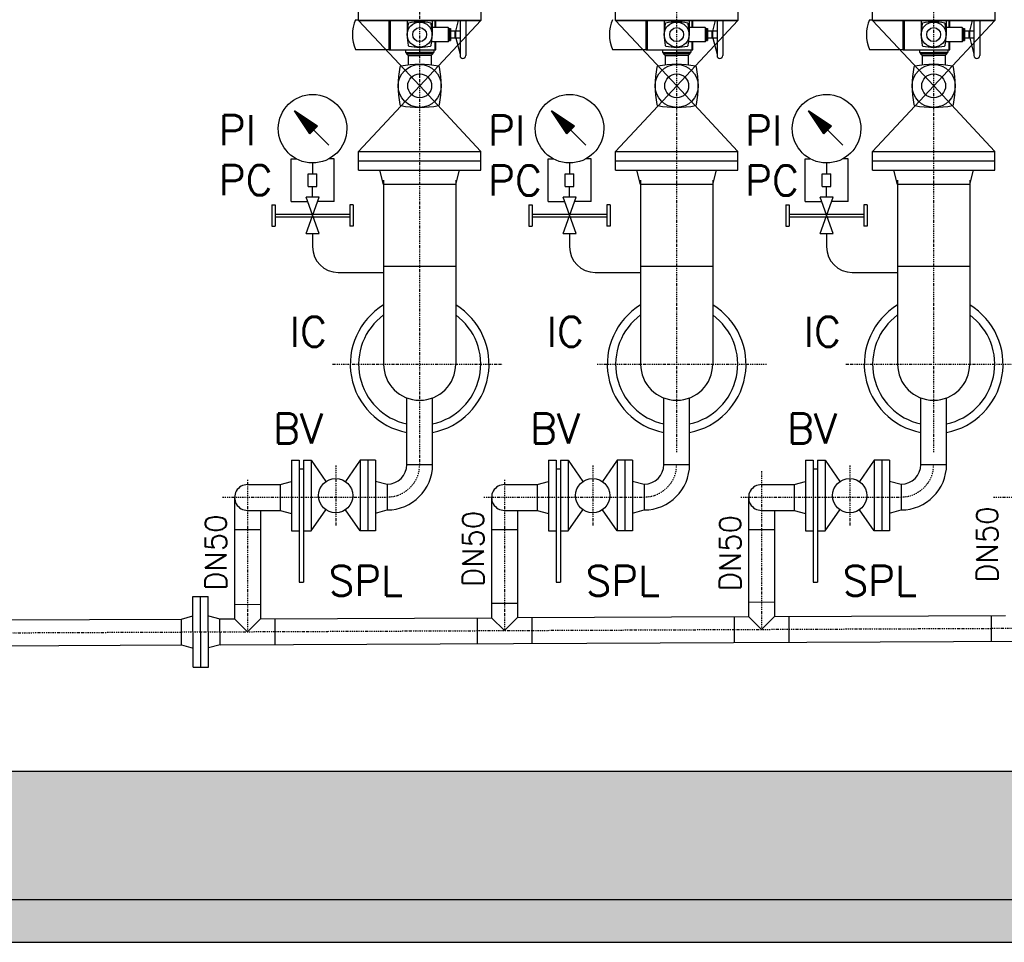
# Model space of a CAD drawing. Header units: millimetres. Extents: x -197187 to 241957296, y -45270 to 70505.
# Tile 11 of 116: x -48461 to -46162, y -34554 to -32399. Entities that reach past the tile are written whole.
import ezdxf

# ---------------------------------------------------------------- set-up
doc = ezdxf.new("R2010")
doc.units = ezdxf.units.MM
doc.header["$LTSCALE"] = 0.5
doc.linetypes.add('DASHDOT', pattern=[1, 0.5, -0.25, 0, -0.25])
for name, color, linetype in [('21', 7, 'Continuous'), ('41', 7, 'Continuous'), ('P-MU050ENTL', 7, 'Continuous'), ('P-MU150AUSL', 7, 'Continuous'), ('P-MU200EINL', 7, 'Continuous')]:
    doc.layers.add(name, color=color, linetype=linetype)
doc.styles.add('ROMANS', font='ROMANS', dxfattribs={"height": 0.2})

msp = doc.modelspace()

# ---------------------------------------------------------------- hatches: boundary and pattern name
at = {"lineweight": 5}
h = msp.add_hatch(dxfattribs=at)
h.set_pattern_fill('ANSI33', color=256, scale=25)
h.set_pattern_definition([(45, (0, -547.8195476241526), (-112.2532015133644, 112.2532015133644), []), (45, (112.25325, -547.8195476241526), (-112.2532015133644, 112.2532015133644), [79.375, -39.6875])])
h.paths.add_polyline_path([(-51726.93366847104, -29453.81965384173), (-51706.93366847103, -29433.81965384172), (-51496.93366847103, -29433.81965384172), (-51476.93366847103, -29453.81965384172), (-51476.93366847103, -34153.71763020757), (-39076.93366847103, -34153.71763020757), (-39076.93366847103, -29453.81965384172), (-39056.93366847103, -29433.81965384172), (-38846.93366847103, -29433.81965384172), (-38826.93366847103, -29453.81965384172), (-38826.93366847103, -34453.71763020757), (-51726.93366847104, -34453.71763020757)])
h = msp.add_hatch(dxfattribs=at)
h.set_pattern_fill('ANSI36', color=256, scale=10)
h.set_pattern_definition([(45, (0, -99923.99949339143), (16.83798022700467, 61.73926083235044), [79.375, -15.875, 0, -15.875])])
h.paths.add_polyline_path([(-38626.93366847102, -34453.71763020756), (-51926.93366847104, -34453.71763020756), (-51926.93366847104, -34553.71763020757), (-38626.93366847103, -34553.71763020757)])

# ---------------------------------------------------------------- linework, layer by layer
for p, q in [((-47676.76875467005, -32399.11729782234), (-47669.43366500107, -32399.11729782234)), ((-47597.895368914, -32469.59288274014), (-47597.895368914, -32400.71797483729)), ((-47595.10977267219, -32469.59288274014), (-47595.10977267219, -32400.71797483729)), ((-47556.18243035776, -32400.71797483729), (-47556.18243035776, -32433.93725084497)), ((-47497.68490927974, -32400.71797483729), (-47497.68490927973, -32433.93725084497)), ((-47490.72091867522, -32417.2236733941), (-47490.72091867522, -32400.71797483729)), ((-47489.04956093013, -32417.2236733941), (-47489.04956093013, -32400.71797483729)), ((-47442.80866196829, -32425.58046211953), (-47436.14677857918, -32400.71797483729)), ((-47432.78051549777, -32400.71797483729), (-47432.78051549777, -32482.96374470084)), ((-47419.40965353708, -32400.71797483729), (-47419.40965353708, -32482.96374470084)), ((-46997.895368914, -32469.59262370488), (-46997.895368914, -32400.71771580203)), ((-46995.10977267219, -32469.59262370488), (-46995.10977267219, -32400.71771580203)), ((-46956.18243035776, -32400.71771580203), (-46956.18243035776, -32433.93699180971)), ((-46897.68490927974, -32400.71771580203), (-46897.68490927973, -32433.93699180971)), ((-46890.72091867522, -32417.22341435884), (-46890.72091867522, -32400.71771580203)), ((-46889.04956093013, -32417.22341435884), (-46889.04956093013, -32400.71771580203)), ((-46842.80866196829, -32425.58020308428), (-46836.14677857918, -32400.71771580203)), ((-46832.78051549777, -32400.71771580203), (-46832.78051549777, -32482.96348566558)), ((-46819.40965353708, -32400.71771580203), (-46819.40965353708, -32482.96348566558)), ((-46476.76886166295, -32399.11718294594), (-46469.43377199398, -32399.11718294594)), ((-46397.89547590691, -32469.59276786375), (-46397.8954759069, -32400.71785996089)), ((-46395.1098796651, -32469.59276786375), (-46395.1098796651, -32400.71785996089)), ((-46356.18253735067, -32400.71785996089), (-46356.18253735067, -32433.93713596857)), ((-46297.68501627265, -32400.71785996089), (-46297.68501627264, -32433.93713596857)), ((-46290.72102566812, -32417.2235585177), (-46290.72102566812, -32400.71785996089)), ((-46289.04966792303, -32417.2235585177), (-46289.04966792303, -32400.71785996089)), ((-46242.80876896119, -32425.58034724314), (-46236.14688557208, -32400.71785996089)), ((-46232.78062249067, -32400.71785996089), (-46232.78062249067, -32482.96362982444)), ((-46219.40976052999, -32400.71785996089), (-46219.40976052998, -32482.96362982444)), ((-47460.63647791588, -32417.2236733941), (-47497.68490927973, -32417.2236733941)), ((-47460.63647791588, -32417.2236733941), (-47460.63647791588, -32450.65082829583)), ((-47460.63647791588, -32417.2236733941), (-47457.85088167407, -32420.00926963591)), ((-47457.85088167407, -32420.00926963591), (-47457.85088167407, -32447.86523205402)), ((-47457.85088167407, -32420.00926963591), (-47455.06528543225, -32420.00926963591)), ((-47455.06528543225, -32420.00926963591), (-47455.06528543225, -32447.86523205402)), ((-47443.92290046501, -32425.58046211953), (-47455.06528543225, -32425.58046211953)), ((-47443.92290046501, -32442.2940395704), (-47443.92290046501, -32425.58046211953)), ((-47442.80866196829, -32428.36605836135), (-47443.92290046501, -32428.36605836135)), ((-47432.78051549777, -32425.58046211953), (-47442.80866196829, -32425.58046211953)), ((-47442.80866196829, -32442.2940395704), (-47442.80866196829, -32425.58046211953)), ((-46860.63647791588, -32417.22341435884), (-46897.68490927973, -32417.22341435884)), ((-46860.63647791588, -32417.22341435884), (-46860.63647791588, -32450.65056926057)), ((-46860.63647791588, -32417.22341435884), (-46857.85088167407, -32420.00901060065)), ((-46857.85088167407, -32420.00901060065), (-46857.85088167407, -32447.86497301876)), ((-46857.85088167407, -32420.00901060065), (-46855.06528543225, -32420.00901060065)), ((-46855.06528543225, -32420.00901060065), (-46855.06528543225, -32447.86497301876)), ((-46843.92290046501, -32425.58020308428), (-46855.06528543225, -32425.58020308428)), ((-46843.92290046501, -32442.29378053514), (-46843.92290046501, -32425.58020308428)), ((-46842.80866196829, -32428.36579932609), (-46843.92290046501, -32428.36579932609)), ((-46832.78051549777, -32425.58020308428), (-46842.80866196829, -32425.58020308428)), ((-46842.80866196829, -32442.29378053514), (-46842.80866196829, -32425.58020308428)), ((-46260.63658490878, -32417.2235585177), (-46297.68501627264, -32417.2235585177)), ((-46260.63658490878, -32417.2235585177), (-46260.63658490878, -32450.65071341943)), ((-46260.63658490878, -32417.2235585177), (-46257.85098866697, -32420.00915475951)), ((-46257.85098866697, -32420.00915475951), (-46257.85098866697, -32447.86511717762)), ((-46257.85098866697, -32420.00915475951), (-46255.06539242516, -32420.00915475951)), ((-46255.06539242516, -32420.00915475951), (-46255.06539242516, -32447.86511717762)), ((-46243.92300745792, -32425.58034724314), (-46255.06539242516, -32425.58034724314)), ((-46243.92300745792, -32442.293924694), (-46243.92300745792, -32425.58034724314)), ((-46242.80876896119, -32428.36594348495), (-46243.92300745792, -32428.36594348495)), ((-46232.78062249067, -32425.58034724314), (-46242.80876896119, -32425.58034724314)), ((-46242.80876896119, -32442.293924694), (-46242.80876896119, -32425.58034724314)), ((-47460.63647791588, -32450.65082829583), (-47498.69196665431, -32450.65082829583)), ((-47490.72091867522, -32469.59288274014), (-47490.7209186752, -32450.65082829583)), ((-47489.04956093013, -32469.59288274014), (-47489.04956093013, -32450.65082829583)), ((-47460.63647791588, -32450.65082829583), (-47457.85088167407, -32447.86523205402)), ((-47457.85088167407, -32447.86523205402), (-47455.06528543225, -32447.86523205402)), ((-47443.92290046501, -32442.2940395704), (-47455.06528543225, -32442.2940395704)), ((-47442.80866196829, -32439.50844332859), (-47443.92290046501, -32439.50844332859)), ((-47432.78051549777, -32442.2940395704), (-47442.80866196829, -32442.2940395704)), ((-47442.80866196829, -32442.2940395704), (-47432.78051549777, -32479.71959170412)), ((-46860.63647791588, -32450.65056926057), (-46898.69196665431, -32450.65056926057)), ((-46890.72091867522, -32469.59262370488), (-46890.7209186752, -32450.65056926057)), ((-46889.04956093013, -32469.59262370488), (-46889.04956093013, -32450.65056926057)), ((-46860.63647791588, -32450.65056926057), (-46857.85088167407, -32447.86497301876)), ((-46857.85088167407, -32447.86497301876), (-46855.06528543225, -32447.86497301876)), ((-46843.92290046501, -32442.29378053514), (-46855.06528543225, -32442.29378053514)), ((-46842.80866196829, -32439.50818429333), (-46843.92290046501, -32439.50818429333)), ((-46832.78051549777, -32442.29378053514), (-46842.80866196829, -32442.29378053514)), ((-46842.80866196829, -32442.29378053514), (-46832.78051549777, -32479.71933266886)), ((-46260.63658490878, -32450.65071341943), (-46298.69207364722, -32450.65071341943)), ((-46290.72102566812, -32469.59276786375), (-46290.72102566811, -32450.65071341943)), ((-46289.04966792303, -32469.59276786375), (-46289.04966792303, -32450.65071341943)), ((-46260.63658490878, -32450.65071341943), (-46257.85098866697, -32447.86511717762)), ((-46257.85098866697, -32447.86511717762), (-46255.06539242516, -32447.86511717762)), ((-46243.92300745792, -32442.293924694), (-46255.06539242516, -32442.293924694)), ((-46242.80876896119, -32439.50832845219), (-46243.92300745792, -32439.50832845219)), ((-46232.78062249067, -32442.293924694), (-46242.80876896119, -32442.293924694)), ((-46242.80876896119, -32442.293924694), (-46232.78062249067, -32479.71947682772)), ((-47676.76875467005, -32468.75720386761), (-47597.895368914, -32468.75720386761)), ((-47597.895368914, -32469.59288274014), (-47489.04956093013, -32469.59288274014)), ((-47560.36082472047, -32469.5928769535), (-47560.36082578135, -32475.7211886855)), ((-47560.36082578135, -32475.7211886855), (-47526.93367087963, -32475.72119447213)), ((-47557.57522953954, -32475.72118916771), (-47557.57523002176, -32478.50678540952)), ((-47557.57523002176, -32478.50678540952), (-47526.93367136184, -32478.50679071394)), ((-47557.57523002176, -32478.50678540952), (-47553.63580271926, -32482.44621407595)), ((-47493.50651491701, -32475.72119447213), (-47526.93366981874, -32475.72119447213)), ((-47496.29211115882, -32478.50679071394), (-47526.93366981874, -32478.50679071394)), ((-47496.29211115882, -32478.50679071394), (-47500.23153914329, -32482.44621869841)), ((-47496.29211115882, -32475.72119447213), (-47496.29211115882, -32478.50679071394)), ((-47493.50651491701, -32469.59288274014), (-47493.50651491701, -32475.72119447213)), ((-47076.76875467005, -32468.75694483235), (-46997.895368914, -32468.75694483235)), ((-46997.895368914, -32469.59262370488), (-46889.04956093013, -32469.59262370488)), ((-46960.36082472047, -32469.59261791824), (-46960.36082578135, -32475.72092965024)), ((-46960.36082578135, -32475.72092965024), (-46926.93367087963, -32475.72093543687)), ((-46957.57522953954, -32475.72093013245), (-46957.57523002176, -32478.50652637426)), ((-46957.57523002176, -32478.50652637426), (-46926.93367136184, -32478.50653167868)), ((-46957.57523002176, -32478.50652637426), (-46953.63580271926, -32482.44595504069)), ((-46893.50651491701, -32475.72093543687), (-46926.93366981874, -32475.72093543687)), ((-46896.29211115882, -32478.50653167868), (-46926.93366981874, -32478.50653167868)), ((-46896.29211115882, -32478.50653167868), (-46900.23153914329, -32482.44595966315)), ((-46896.29211115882, -32475.72093543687), (-46896.29211115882, -32478.50653167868)), ((-46893.50651491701, -32469.59262370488), (-46893.50651491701, -32475.72093543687)), ((-46476.76886166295, -32468.75708899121), (-46397.89547590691, -32468.75708899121)), ((-46397.89547590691, -32469.59276786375), (-46289.04966792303, -32469.59276786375)), ((-46360.36093171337, -32469.5927620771), (-46360.36093277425, -32475.7210738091)), ((-46360.36093277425, -32475.7210738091), (-46326.93377787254, -32475.72107959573)), ((-46357.57533653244, -32475.72107429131), (-46357.57533701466, -32478.50667053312)), ((-46357.57533701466, -32478.50667053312), (-46326.93377835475, -32478.50667583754)), ((-46357.57533701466, -32478.50667053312), (-46353.63590971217, -32482.44609919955)), ((-46293.50662190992, -32475.72107959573), (-46326.93377681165, -32475.72107959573)), ((-46296.29221815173, -32478.50667583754), (-46326.93377681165, -32478.50667583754)), ((-46296.29221815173, -32478.50667583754), (-46300.2316461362, -32482.44610382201)), ((-46296.29221815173, -32475.72107959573), (-46296.29221815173, -32478.50667583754)), ((-46293.50662190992, -32469.59276786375), (-46293.50662190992, -32475.72107959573)), ((-47553.63580271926, -32482.44621407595), (-47553.63580663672, -32505.07585479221)), ((-47553.63580271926, -32482.44621407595), (-47526.9336720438, -32482.44621869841)), ((-47500.23153914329, -32482.44621869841), (-47526.93366981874, -32482.44621869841)), ((-47500.23153914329, -32482.44621869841), (-47500.23153914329, -32505.07585941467)), ((-46953.63580271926, -32482.44595504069), (-46953.63580663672, -32505.07559575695)), ((-46953.63580271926, -32482.44595504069), (-46926.9336720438, -32482.44595966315)), ((-46900.23153914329, -32482.44595966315), (-46926.93366981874, -32482.44595966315)), ((-46900.23153914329, -32482.44595966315), (-46900.23153914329, -32505.07560037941)), ((-46353.63590971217, -32482.44609919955), (-46326.93377903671, -32482.44610382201)), ((-46353.63590971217, -32482.44609919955), (-46353.63591362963, -32505.07573991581)), ((-46300.2316461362, -32482.44610382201), (-46326.93377681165, -32482.44610382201)), ((-46300.2316461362, -32482.44610382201), (-46300.2316461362, -32505.07574453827))]:
    msp.add_line(p, q)
for centre, radius in [((-47526.93367184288, -32433.93725084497), 29.24875975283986), ((-46926.93367184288, -32433.93699180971), 29.24875975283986), ((-46326.93377883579, -32433.93713596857), 29.24875975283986), ((-47526.93366981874, -32433.93725084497), 16.24931457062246), ((-46926.93366981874, -32433.93699180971), 16.24931457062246), ((-46326.93377681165, -32433.93713596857), 16.24931457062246), ((-47526.93366847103, -32553.71788924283), 50.14073235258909), ((-46926.93366847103, -32553.71763020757), 50.14073235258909), ((-46326.93377546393, -32553.71777436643), 50.14073235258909), ((-47526.93366500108, -32553.71788924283), 27.85596858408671), ((-46926.93366500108, -32553.71763020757), 27.85596858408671), ((-46326.93377199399, -32553.71777436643), 27.85596858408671)]:
    msp.add_circle(centre, radius)
for centre, radius, start, end in [((-47597.04839765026, -32433.93725084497), 86.99289885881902, 156.4054406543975, 203.5945593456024), ((-47416.98584409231, -32433.9372407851), 139.1965854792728, 169.4108114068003, 190.5891981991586), ((-47552.21465901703, -32408.65626565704), 1.624931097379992, 100.5891976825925, 169.4108114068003), ((-47526.93366243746, -32543.88507657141), 139.1965854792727, 79.41081000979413, 100.5891976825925), ((-47501.6526840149, -32408.65626226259), 1.624931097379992, 10.5891962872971, 79.41081000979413), ((-47636.88149554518, -32433.93725554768), 139.1965854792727, 349.4108086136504, 10.5891962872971), ((-46997.04839765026, -32433.93699180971), 86.99289885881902, 156.4054406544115, 203.5945593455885), ((-46816.98584409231, -32433.93698174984), 139.1965854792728, 169.4108114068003, 190.5891981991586), ((-46952.21465901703, -32408.65600662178), 1.624931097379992, 100.5891976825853, 169.4108114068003), ((-46926.93366243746, -32543.88481753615), 139.1965854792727, 79.41081000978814, 100.5891976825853), ((-46901.6526840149, -32408.65600322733), 1.624931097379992, 10.5891962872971, 79.41081000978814), ((-47036.88149554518, -32433.93699651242), 139.1965854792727, 349.4108086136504, 10.5891962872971), ((-46397.04850464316, -32433.93713596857), 86.99289885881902, 156.4054406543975, 203.5945593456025), ((-46216.98595108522, -32433.9371259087), 139.1965854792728, 169.4108114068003, 190.5891981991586), ((-46352.21476600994, -32408.65615078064), 1.624931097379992, 100.5891976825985, 169.4108114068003), ((-46326.93376943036, -32543.88496169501), 139.1965854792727, 79.41081000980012, 100.5891976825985), ((-46301.65279100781, -32408.65614738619), 1.624931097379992, 10.5891962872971, 79.41081000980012), ((-46436.88160253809, -32433.93714067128), 139.1965854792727, 349.4108086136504, 10.5891962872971), ((-47552.2146547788, -32459.21823858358), 1.624931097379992, 190.5891981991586, 259.4108080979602), ((-47526.93367184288, -32323.98942511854), 139.1965854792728, 259.4108080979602, 280.5891948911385), ((-47501.65268185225, -32459.21823726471), 1.624931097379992, 280.5891948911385, 349.4108086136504), ((-46952.2146547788, -32459.21797954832), 1.624931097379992, 190.5891981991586, 259.4108080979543), ((-46926.93367184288, -32323.98916608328), 139.1965854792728, 259.4108080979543, 280.5891948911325), ((-46901.65268185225, -32459.21797822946), 1.624931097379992, 280.5891948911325, 349.4108086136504), ((-46352.21476177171, -32459.21812370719), 1.624931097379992, 190.5891981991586, 259.4108080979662), ((-46326.93377883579, -32323.98931024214), 139.1965854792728, 259.4108080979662, 280.5891948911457), ((-46301.65278884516, -32459.21812238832), 1.624931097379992, 280.5891948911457, 349.4108086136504), ((-47526.93365234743, -32742.19988126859), 238.6227243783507, 79.41081000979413, 100.5891976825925), ((-47426.09508451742, -32482.96374470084), 6.685430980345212, 180, 0), ((-46926.93365234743, -32742.19962223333), 238.6227243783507, 79.41081000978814, 100.5891976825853), ((-46826.09508451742, -32482.96348566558), 6.685430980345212, 180, 0), ((-46326.93375934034, -32742.19976639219), 238.6227243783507, 79.41081000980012, 100.5891976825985), ((-46226.09519151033, -32482.96362982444), 6.685430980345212, 180, 0), ((-47338.45167297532, -32553.71787199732), 238.6227243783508, 169.4108114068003, 190.5891981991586), ((-47570.27250479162, -32510.37905632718), 2.785596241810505, 100.5891976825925, 169.4108114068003), ((-47483.59483102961, -32510.37905050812), 2.785596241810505, 10.5891962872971, 79.41081000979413), ((-47715.41565702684, -32553.71789730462), 238.6227243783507, 349.4108086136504, 10.5891962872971), ((-46738.45167297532, -32553.71761296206), 238.6227243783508, 169.4108114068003, 190.5891981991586), ((-46970.27250479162, -32510.37879729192), 2.785596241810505, 100.5891976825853, 169.4108114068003), ((-46883.59483102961, -32510.37879147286), 2.785596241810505, 10.5891962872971, 79.41081000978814), ((-47115.41565702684, -32553.71763826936), 238.6227243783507, 349.4108086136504, 10.5891962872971), ((-46138.45177996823, -32553.71775712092), 238.6227243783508, 169.4108114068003, 190.5891981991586), ((-46370.27261178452, -32510.37894145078), 2.785596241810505, 100.5891976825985, 169.4108114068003), ((-46283.59493802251, -32510.37893563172), 2.785596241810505, 10.5891962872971, 79.41081000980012), ((-46515.41576401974, -32553.71778242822), 238.6227243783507, 349.4108086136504, 10.5891962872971), ((-47570.27249752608, -32597.05672653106), 2.785596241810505, 190.5891981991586, 259.4108080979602), ((-47526.93366847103, -32365.23589721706), 238.6227243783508, 259.4108080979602, 280.5891948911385), ((-47483.5948273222, -32597.05672427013), 2.785596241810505, 280.5891948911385, 349.4108086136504), ((-46970.27249752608, -32597.0564674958), 2.785596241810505, 190.5891981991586, 259.4108080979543), ((-46926.93366847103, -32365.2356381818), 238.6227243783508, 259.4108080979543, 280.5891948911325), ((-46883.5948273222, -32597.05646523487), 2.785596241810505, 280.5891948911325, 349.4108086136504), ((-46370.27260451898, -32597.05661165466), 2.785596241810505, 190.5891981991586, 259.4108080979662), ((-46326.93377546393, -32365.23578234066), 238.6227243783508, 259.4108080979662, 280.5891948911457), ((-46283.59493431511, -32597.05660939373), 2.785596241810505, 280.5891948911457, 349.4108086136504)]:
    msp.add_arc(centre, radius, start, end)
at = {"layer": '21', "linetype": 'Continuous', "ltscale": 10}
msp.add_line((-51476.93366847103, -34153.71763020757), (-39076.93366847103, -34153.71763020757), dxfattribs=at)
at = {"layer": '41', "linetype": 'Continuous', "ltscale": 10}
for p, q in [((-51926.93366847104, -34453.71763020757), (-38626.93366847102, -34453.71763020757)), ((-51726.93366847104, -34453.71763020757), (-38826.93366847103, -34453.71763020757)), ((-51926.93366847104, -34553.71763020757), (-38626.93366847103, -34553.71763020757))]:
    msp.add_line(p, q, dxfattribs=at)
at = {"layer": 'P-MU050ENTL', "linetype": 'Continuous', "ltscale": 10}
for p, q in [((-47557.08366847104, -33437.86763020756), (-47557.08366847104, -33282.28103020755)), ((-47496.78366847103, -33437.86763020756), (-47496.78366847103, -33282.28103020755)), ((-46957.08366847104, -33437.86763020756), (-46957.08366847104, -33282.28103020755)), ((-46896.78366847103, -33437.86763020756), (-46896.78366847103, -33282.28103020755)), ((-46357.08366847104, -33437.86763020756), (-46357.08366847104, -33282.28103020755)), ((-46296.78366847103, -33437.86763020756), (-46296.78366847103, -33282.28103020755)), ((-47825.93366847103, -33427.96623020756), (-47825.93366847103, -33592.96623020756)), ((-47825.93366847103, -33427.96623020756), (-47807.93366847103, -33427.96623020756)), ((-47807.93366847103, -33427.96623020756), (-47807.93366847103, -33712.86763020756)), ((-47797.93366847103, -33427.96623020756), (-47797.93366847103, -33712.86763020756)), ((-47797.93366847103, -33427.96623020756), (-47779.93366847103, -33427.96623020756)), ((-47779.93366847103, -33427.96623020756), (-47779.93366847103, -33592.96623020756)), ((-47779.93366847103, -33427.96623020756), (-47745.67096847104, -33477.55703020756)), ((-47665.93366847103, -33427.96623020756), (-47700.19636847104, -33477.55703020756)), ((-47629.93366847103, -33427.96623020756), (-47665.93366847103, -33427.96623020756)), ((-47665.93366847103, -33427.96623020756), (-47665.93366847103, -33592.96623020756)), ((-47647.93366847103, -33427.96623020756), (-47647.93366847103, -33592.96623020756)), ((-47629.93366847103, -33427.96623020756), (-47629.93366847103, -33592.96623020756)), ((-47557.08366847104, -33437.86763020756), (-47496.78366847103, -33437.86763020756)), ((-47225.93366847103, -33427.96623020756), (-47225.93366847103, -33592.96623020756)), ((-47225.93366847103, -33427.96623020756), (-47207.93366847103, -33427.96623020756)), ((-47207.93366847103, -33427.96623020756), (-47207.93366847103, -33712.86763020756)), ((-47197.93366847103, -33427.96623020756), (-47197.93366847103, -33712.86763020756)), ((-47197.93366847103, -33427.96623020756), (-47179.93366847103, -33427.96623020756)), ((-47179.93366847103, -33427.96623020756), (-47179.93366847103, -33592.96623020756)), ((-47179.93366847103, -33427.96623020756), (-47145.67096847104, -33477.55703020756)), ((-47065.93366847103, -33427.96623020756), (-47100.19636847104, -33477.55703020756)), ((-47029.93366847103, -33427.96623020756), (-47065.93366847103, -33427.96623020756)), ((-47065.93366847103, -33427.96623020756), (-47065.93366847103, -33592.96623020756)), ((-47047.93366847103, -33427.96623020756), (-47047.93366847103, -33592.96623020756)), ((-47029.93366847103, -33427.96623020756), (-47029.93366847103, -33592.96623020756)), ((-46957.08366847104, -33437.86763020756), (-46896.78366847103, -33437.86763020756)), ((-46625.93366847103, -33427.96623020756), (-46625.93366847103, -33592.96623020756)), ((-46625.93366847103, -33427.96623020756), (-46607.93366847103, -33427.96623020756)), ((-46607.93366847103, -33427.96623020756), (-46607.93366847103, -33712.86763020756)), ((-46597.93366847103, -33427.96623020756), (-46597.93366847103, -33712.86763020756)), ((-46597.93366847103, -33427.96623020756), (-46579.93366847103, -33427.96623020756)), ((-46579.93366847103, -33427.96623020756), (-46579.93366847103, -33592.96623020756)), ((-46579.93366847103, -33427.96623020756), (-46545.67096847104, -33477.55703020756)), ((-46465.93366847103, -33427.96623020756), (-46500.19636847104, -33477.55703020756)), ((-46429.93366847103, -33427.96623020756), (-46465.93366847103, -33427.96623020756)), ((-46465.93366847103, -33427.96623020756), (-46465.93366847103, -33592.96623020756)), ((-46447.93366847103, -33427.96623020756), (-46447.93366847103, -33592.96623020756)), ((-46429.93366847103, -33427.96623020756), (-46429.93366847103, -33592.96623020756)), ((-46357.08366847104, -33437.86763020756), (-46296.78366847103, -33437.86763020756)), ((-47797.93366847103, -33448.46623020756), (-47807.93366847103, -33448.46623020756)), ((-47197.93366847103, -33448.46623020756), (-47207.93366847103, -33448.46623020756)), ((-46597.93366847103, -33448.46623020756), (-46607.93366847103, -33448.46623020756)), ((-47928.93366847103, -33484.77383020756), (-47852.93366847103, -33484.77383020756)), ((-47852.93366847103, -33484.77383020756), (-47825.93366847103, -33477.53913020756)), ((-47852.93366847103, -33484.77383020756), (-47852.93366847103, -33545.07443020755)), ((-47629.93366847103, -33476.48243020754), (-47602.93366847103, -33483.71733020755)), ((-47602.93366847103, -33483.71733020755), (-47602.93366847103, -33544.01783020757)), ((-47328.93366847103, -33484.77383020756), (-47252.93366847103, -33484.77383020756)), ((-47252.93366847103, -33484.77383020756), (-47225.93366847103, -33477.53913020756)), ((-47252.93366847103, -33484.77383020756), (-47252.93366847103, -33545.07443020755)), ((-47029.93366847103, -33476.48243020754), (-47002.93366847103, -33483.71733020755)), ((-47002.93366847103, -33483.71733020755), (-47002.93366847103, -33544.01783020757)), ((-46728.93366847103, -33484.77383020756), (-46652.93366847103, -33484.77383020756)), ((-46652.93366847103, -33484.77383020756), (-46625.93366847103, -33477.53913020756)), ((-46652.93366847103, -33484.77383020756), (-46652.93366847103, -33545.07443020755)), ((-46429.93366847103, -33476.48243020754), (-46402.93366847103, -33483.71733020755)), ((-46402.93366847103, -33483.71733020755), (-46402.93366847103, -33544.01783020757)), ((-47959.08366847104, -33513.86763020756), (-47959.08366847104, -33798.32823020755)), ((-47359.08366847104, -33513.86763020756), (-47359.08366847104, -33795.61323020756)), ((-46759.08366847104, -33513.86763020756), (-46759.08366847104, -33792.89833020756)), ((-47928.93366847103, -33545.07443020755), (-47852.93366847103, -33545.07443020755)), ((-47898.78366847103, -33545.07443020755), (-47898.78366847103, -33798.05533020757)), ((-47852.93366847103, -33545.07443020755), (-47825.93366847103, -33552.30913020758)), ((-47779.93366847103, -33592.96623020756), (-47745.67106847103, -33543.37543020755)), ((-47665.93366847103, -33592.96623020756), (-47700.19626847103, -33543.37543020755)), ((-47629.93366847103, -33551.25273020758), (-47602.93366847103, -33544.01783020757)), ((-47328.93366847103, -33545.07443020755), (-47252.93366847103, -33545.07443020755)), ((-47298.78366847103, -33545.07443020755), (-47298.78366847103, -33795.34033020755)), ((-47252.93366847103, -33545.07443020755), (-47225.93366847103, -33552.30913020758)), ((-47179.93366847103, -33592.96623020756), (-47145.67106847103, -33543.37543020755)), ((-47065.93366847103, -33592.96623020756), (-47100.19626847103, -33543.37543020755)), ((-47029.93366847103, -33551.25273020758), (-47002.93366847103, -33544.01783020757)), ((-46728.93366847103, -33545.07443020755), (-46652.93366847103, -33545.07443020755)), ((-46698.78366847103, -33545.07443020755), (-46698.78366847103, -33792.62543020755)), ((-46652.93366847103, -33545.07443020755), (-46625.93366847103, -33552.30913020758)), ((-46579.93366847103, -33592.96623020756), (-46545.67106847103, -33543.37543020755)), ((-46465.93366847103, -33592.96623020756), (-46500.19626847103, -33543.37543020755)), ((-46429.93366847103, -33551.25273020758), (-46402.93366847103, -33544.01783020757)), ((-47959.08366847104, -33589.86763020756), (-47898.78366847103, -33589.86763020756)), ((-47825.93366847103, -33592.96623020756), (-47807.93366847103, -33592.96623020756)), ((-47797.93366847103, -33592.96623020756), (-47779.93366847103, -33592.96623020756)), ((-47629.93366847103, -33592.96623020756), (-47665.93366847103, -33592.96623020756)), ((-47359.08366847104, -33589.86763020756), (-47298.78366847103, -33589.86763020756)), ((-47225.93366847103, -33592.96623020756), (-47207.93366847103, -33592.96623020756)), ((-47197.93366847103, -33592.96623020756), (-47179.93366847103, -33592.96623020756)), ((-47029.93366847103, -33592.96623020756), (-47065.93366847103, -33592.96623020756)), ((-46759.08366847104, -33589.86763020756), (-46698.78366847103, -33589.86763020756)), ((-46625.93366847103, -33592.96623020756), (-46607.93366847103, -33592.96623020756)), ((-46597.93366847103, -33592.96623020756), (-46579.93366847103, -33592.96623020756)), ((-46429.93366847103, -33592.96623020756), (-46465.93366847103, -33592.96623020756)), ((-47807.93366847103, -33712.86763020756), (-47797.93366847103, -33712.86763020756)), ((-47207.93366847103, -33712.86763020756), (-47197.93366847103, -33712.86763020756)), ((-46607.93366847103, -33712.86763020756), (-46597.93366847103, -33712.86763020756)), ((-48056.44256847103, -33746.41823020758), (-48020.44286847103, -33746.25533020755)), ((-48055.69616847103, -33911.41653020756), (-48056.44256847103, -33746.41823020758)), ((-48037.69636847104, -33911.33503020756), (-48038.44276847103, -33746.33673020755)), ((-48019.69646847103, -33911.25363020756), (-48020.44286847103, -33746.25533020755)), ((-47959.08366847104, -33764.47783020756), (-47898.78366847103, -33764.20493020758)), ((-47359.08366847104, -33761.76293020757), (-47298.78366847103, -33761.49003020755)), ((-46759.08366847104, -33759.04803020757), (-46698.78366847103, -33758.77513020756)), ((-48083.20546847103, -33798.88983020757), (-48056.23896847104, -33791.41773020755)), ((-48020.23926847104, -33791.25483020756), (-47993.20646847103, -33798.48263020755)), ((-46698.78366847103, -33792.62543020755), (-46159.08366847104, -33790.18333020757)), ((-46192.95186847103, -33790.33663020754), (-46192.95186847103, -33850.63723020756)), ((-48082.93266847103, -33859.18913020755), (-48083.20546847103, -33798.88983020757)), ((-47993.20646847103, -33798.48263020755), (-47959.08366847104, -33798.32823020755)), ((-47992.93366847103, -33858.78193020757), (-47993.20646847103, -33798.48263020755)), ((-47959.08366847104, -33798.32823020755), (-47928.93366847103, -33828.34203020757)), ((-47928.93366847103, -33828.34203020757), (-47898.78366847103, -33798.05533020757)), ((-47898.78366847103, -33798.05533020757), (-47359.08366847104, -33795.61323020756)), ((-47864.93366847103, -33797.90223020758), (-47864.93366847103, -33858.20273020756)), ((-47392.95186847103, -33795.76653020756), (-47392.95186847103, -33856.06713020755)), ((-47359.08366847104, -33795.61323020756), (-47328.95186847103, -33825.62713020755)), ((-47328.95186847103, -33825.62713020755), (-47298.78366847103, -33795.34033020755)), ((-47298.78366847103, -33795.34033020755), (-46759.08366847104, -33792.89833020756)), ((-47264.95186847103, -33795.18723020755), (-47264.95186847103, -33855.48793020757)), ((-46792.95186847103, -33793.05153020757), (-46792.95186847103, -33853.35213020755)), ((-46759.08366847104, -33792.89833020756), (-46728.95186847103, -33822.91223020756)), ((-46728.95186847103, -33822.91223020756), (-46698.78366847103, -33792.62543020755)), ((-46664.95186847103, -33792.47233020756), (-46664.95186847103, -33852.77293020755)), ((-49352.78366847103, -33864.93513020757), (-48082.93266847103, -33859.18923020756)), ((-48082.93266847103, -33859.18913020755), (-48055.89976847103, -33866.41703020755)), ((-47992.93366847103, -33858.78193020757), (-48019.90006847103, -33866.25413020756)), ((-47992.93366847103, -33858.78203020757), (-44762.76246847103, -33844.16583020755)), ((-48055.69616847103, -33911.41653020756), (-48019.69646847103, -33911.25363020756))]:
    msp.add_line(p, q, dxfattribs=at)
at = {"layer": 'P-MU050ENTL', "linetype": 'DASHDOT', "ltscale": 10}
for p, q in [((-47722.93366847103, -33440.46623020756), (-47722.93366847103, -33580.46623020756)), ((-47122.93366847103, -33440.46623020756), (-47122.93366847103, -33580.46623020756)), ((-46522.93366847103, -33440.46623020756), (-46522.93366847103, -33580.46623020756)), ((-46728.95186847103, -33453.71763020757), (-46728.95186847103, -33822.91223020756)), ((-47928.93366847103, -33473.71763020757), (-47928.93366847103, -33828.34203020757)), ((-47328.95186847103, -33473.71763020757), (-47328.95186847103, -33825.62713020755)), ((-47986.93366847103, -33513.86763020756), (-47602.93366847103, -33513.86763020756)), ((-47376.93366847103, -33513.86763020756), (-47002.93366847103, -33513.86763020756)), ((-46776.93366847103, -33513.86763020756), (-46402.93366847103, -33513.86763020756)), ((-46186.93366847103, -33513.86763020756), (-45802.93366847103, -33513.86763020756)), ((-49352.78366847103, -33834.78483020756), (-41408.92316847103, -33798.83963020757))]:
    msp.add_line(p, q, dxfattribs=at)
at = {"layer": 'P-MU050ENTL'}
msp.add_line((-49352.78366847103, -33804.63463020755), (-48083.20546847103, -33798.88983020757), dxfattribs=at)
at = {"layer": 'P-MU050ENTL', "linetype": 'Continuous', "ltscale": 10}
for centre in [(-47722.93366847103, -33510.46623020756), (-47122.93366847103, -33510.46623020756), (-46522.93366847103, -33510.46623020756)]:
    msp.add_circle(centre, 40.0000448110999, dxfattribs=at)
at = {"layer": 'P-MU050ENTL', "linetype": 'DASHDOT', "ltscale": 10}
for centre in [(-47602.93366847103, -33437.86763020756), (-47002.93366847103, -33437.86763020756), (-46402.93366847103, -33437.86763020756)]:
    msp.add_arc(centre, 76, 270, 0, dxfattribs=at)
at = {"layer": 'P-MU050ENTL', "linetype": 'Continuous', "ltscale": 10}
for centre, radius, start, end in [((-47602.93366847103, -33437.86763020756), 45.85, 270, 0), ((-47602.93366847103, -33437.86763020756), 106.15, 270, 0), ((-47002.93366847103, -33437.86763020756), 45.85, 270, 0), ((-47002.93366847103, -33437.86763020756), 106.15, 270, 0), ((-46402.93366847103, -33437.86763020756), 45.85, 270, 0), ((-46402.93366847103, -33437.86763020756), 106.15, 270, 0), ((-47928.95187912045, -33514.92413020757), 30.15030549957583, 89.96539444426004, 270.034608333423), ((-47328.95187912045, -33514.92413020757), 30.15030549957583, 89.96539444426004, 270.034608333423), ((-46728.95187912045, -33514.92413020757), 30.15030549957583, 89.96539444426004, 270.034608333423)]:
    msp.add_arc(centre, radius, start, end, dxfattribs=at)
at = {"layer": 'P-MU150AUSL', "linetype": 'DASHDOT', "ltscale": 10}
for p, q in [((-47526.93366847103, -33437.86763020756), (-47526.93366847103, -32116.71873020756)), ((-46926.93366847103, -33409.30143020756), (-46926.93366847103, -32116.71873020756)), ((-46326.93366847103, -33409.30143020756), (-46326.93366847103, -32116.71873020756)), ((-47730.76616847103, -33203.71763020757), (-47333.63836847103, -33203.71763020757)), ((-47112.59026847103, -33203.71763020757), (-46716.54556847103, -33203.71763020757)), ((-46532.33876847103, -33203.71763020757), (-46136.29416847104, -33203.71763020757))]:
    msp.add_line(p, q, dxfattribs=at)
at = {"layer": 'P-MU150AUSL', "linetype": 'Continuous', "ltscale": 10}
for p, q in [((-47669.43366847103, -32400.71763020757), (-47384.43366847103, -32400.71763020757)), ((-47669.43366847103, -32400.71763020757), (-47526.93366847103, -32553.71763020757)), ((-47384.43366847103, -32400.71763020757), (-47526.93366847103, -32553.71771580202)), ((-47069.43366847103, -32400.71763020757), (-46784.43366847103, -32400.71763020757)), ((-47069.43366847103, -32400.71763020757), (-46926.93366847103, -32553.71763020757)), ((-46784.43366847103, -32400.71763020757), (-46926.93366847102, -32553.71771580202)), ((-46469.43366847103, -32400.71763020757), (-46184.43366847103, -32400.71763020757)), ((-46469.43366847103, -32400.71763020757), (-46326.93366847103, -32553.71763020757)), ((-46184.43366847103, -32400.71763020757), (-46326.93366847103, -32553.71771580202)), ((-47669.43366847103, -32706.71763020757), (-47526.93366847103, -32553.71765948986)), ((-47384.43366847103, -32706.71763020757), (-47526.93366847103, -32553.71788924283)), ((-47069.43366847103, -32706.71763020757), (-46926.93366847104, -32553.71765948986)), ((-46784.43366847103, -32706.71763020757), (-46926.93366847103, -32553.71788924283)), ((-46469.43366847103, -32706.71763020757), (-46326.93366847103, -32553.71765948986)), ((-46184.43366847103, -32706.71763020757), (-46326.93366847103, -32553.71788924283)), ((-47765.85406847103, -32647.82663020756), (-47819.30816847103, -32612.19063020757)), ((-47739.30366847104, -32692.19513020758), (-47819.30816847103, -32612.19063020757)), ((-47783.67216847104, -32665.64473020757), (-47819.30816847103, -32612.19063020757)), ((-47775.00746847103, -32656.98003020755), (-47817.14846847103, -32614.83903020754)), ((-47773.78556847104, -32655.75823020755), (-47813.44316847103, -32616.10063020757)), ((-47165.85406847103, -32647.82663020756), (-47219.30816847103, -32612.19063020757)), ((-47139.30366847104, -32692.19513020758), (-47219.30816847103, -32612.19063020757)), ((-47183.67216847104, -32665.64473020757), (-47219.30816847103, -32612.19063020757)), ((-47175.00746847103, -32656.98003020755), (-47217.14846847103, -32614.83903020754)), ((-47173.78556847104, -32655.75823020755), (-47213.44316847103, -32616.10063020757)), ((-46565.85406847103, -32647.82663020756), (-46619.30816847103, -32612.19063020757)), ((-46539.30366847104, -32692.19513020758), (-46619.30816847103, -32612.19063020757)), ((-46583.67216847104, -32665.64473020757), (-46619.30816847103, -32612.19063020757)), ((-46575.00746847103, -32656.98003020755), (-46617.14846847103, -32614.83903020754)), ((-46573.78556847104, -32655.75823020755), (-46613.44316847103, -32616.10063020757)), ((-47776.22936847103, -32658.20193020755), (-47813.44316847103, -32620.98813020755)), ((-47777.45126847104, -32659.42383020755), (-47808.55566847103, -32628.31943020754)), ((-47772.56376847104, -32654.53633020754), (-47806.11166847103, -32620.98823020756)), ((-47778.67316847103, -32660.64573020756), (-47803.66806847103, -32635.65083020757)), ((-47771.34186847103, -32653.31443020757), (-47798.78036847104, -32625.87583020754)), ((-47776.22936847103, -32658.20193020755), (-47798.35076847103, -32636.08053020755)), ((-47772.56376847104, -32654.53633020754), (-47795.60796847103, -32631.49203020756)), ((-47770.11996847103, -32652.09253020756), (-47791.44946847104, -32630.76313020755)), ((-47768.89806847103, -32650.87063020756), (-47784.11816847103, -32635.65063020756)), ((-47768.89806847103, -32650.87063020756), (-47784.11816847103, -32635.65063020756)), ((-47767.67616847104, -32649.64883020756), (-47776.78686847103, -32640.53813020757)), ((-47176.22936847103, -32658.20193020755), (-47213.44316847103, -32620.98813020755)), ((-47177.45126847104, -32659.42383020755), (-47208.55566847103, -32628.31943020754)), ((-47172.56376847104, -32654.53633020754), (-47206.11166847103, -32620.98823020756)), ((-47178.67316847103, -32660.64573020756), (-47203.66806847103, -32635.65083020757)), ((-47171.34186847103, -32653.31443020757), (-47198.78036847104, -32625.87583020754)), ((-47176.22936847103, -32658.20193020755), (-47198.35076847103, -32636.08053020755)), ((-47172.56376847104, -32654.53633020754), (-47195.60796847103, -32631.49203020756)), ((-47170.11996847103, -32652.09253020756), (-47191.44946847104, -32630.76313020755)), ((-47168.89806847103, -32650.87063020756), (-47184.11816847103, -32635.65063020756)), ((-47168.89806847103, -32650.87063020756), (-47184.11816847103, -32635.65063020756)), ((-47167.67616847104, -32649.64883020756), (-47176.78686847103, -32640.53813020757)), ((-46576.22936847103, -32658.20193020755), (-46613.44316847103, -32620.98813020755)), ((-46577.45126847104, -32659.42383020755), (-46608.55566847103, -32628.31943020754)), ((-46572.56376847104, -32654.53633020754), (-46606.11166847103, -32620.98823020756)), ((-46578.67316847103, -32660.64573020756), (-46603.66806847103, -32635.65083020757)), ((-46571.34186847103, -32653.31443020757), (-46598.78036847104, -32625.87583020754)), ((-46576.22936847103, -32658.20193020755), (-46598.35076847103, -32636.08053020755)), ((-46572.56376847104, -32654.53633020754), (-46595.60796847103, -32631.49203020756)), ((-46570.11996847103, -32652.09253020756), (-46591.44946847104, -32630.76313020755)), ((-46568.89806847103, -32650.87063020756), (-46584.11816847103, -32635.65063020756)), ((-46568.89806847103, -32650.87063020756), (-46584.11816847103, -32635.65063020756)), ((-46567.67616847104, -32649.64883020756), (-46576.78686847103, -32640.53813020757)), ((-47779.89506847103, -32661.86763020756), (-47798.78046847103, -32642.98223020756)), ((-47781.11696847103, -32663.08953020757), (-47793.89286847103, -32650.31363020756)), ((-47782.33886847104, -32664.31143020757), (-47789.00536847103, -32657.64493020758)), ((-47783.67216847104, -32665.64473020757), (-47765.85406847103, -32647.82663020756)), ((-47766.45436847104, -32648.42693020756), (-47769.45556847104, -32645.42563020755)), ((-47179.89506847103, -32661.86763020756), (-47198.78046847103, -32642.98223020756)), ((-47181.11696847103, -32663.08953020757), (-47193.89286847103, -32650.31363020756)), ((-47182.33886847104, -32664.31143020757), (-47189.00536847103, -32657.64493020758)), ((-47183.67216847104, -32665.64473020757), (-47165.85406847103, -32647.82663020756)), ((-47166.45436847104, -32648.42693020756), (-47169.45556847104, -32645.42563020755)), ((-46579.89506847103, -32661.86763020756), (-46598.78046847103, -32642.98223020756)), ((-46581.11696847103, -32663.08953020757), (-46593.89286847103, -32650.31363020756)), ((-46582.33886847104, -32664.31143020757), (-46589.00536847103, -32657.64493020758)), ((-46583.67216847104, -32665.64473020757), (-46565.85406847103, -32647.82663020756)), ((-46566.45436847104, -32648.42693020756), (-46569.45556847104, -32645.42563020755)), ((-47669.43366847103, -32706.71763020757), (-47384.43366847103, -32706.71763020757)), ((-47669.43366847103, -32750.71763020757), (-47669.43366847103, -32706.71763020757)), ((-47384.43366847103, -32750.71763020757), (-47384.43366847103, -32706.71763020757)), ((-47069.43366847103, -32706.71763020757), (-46784.43366847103, -32706.71763020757)), ((-47069.43366847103, -32750.71763020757), (-47069.43366847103, -32706.71763020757)), ((-46784.43366847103, -32750.71763020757), (-46784.43366847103, -32706.71763020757)), ((-46469.43366847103, -32706.71763020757), (-46184.43366847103, -32706.71763020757)), ((-46469.43366847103, -32750.71763020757), (-46469.43366847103, -32706.71763020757)), ((-46184.43366847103, -32750.71763020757), (-46184.43366847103, -32706.71763020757)), ((-46184.43366847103, -32750.71763020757), (-46184.43366847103, -32706.71763020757)), ((-47826.93366847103, -32823.71763020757), (-47826.93366847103, -32723.71763020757)), ((-47826.93366847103, -32723.71763020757), (-47815.66346847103, -32723.71763020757)), ((-47776.93366847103, -32733.71763020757), (-47776.93366847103, -32758.71763020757)), ((-47726.93366847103, -32723.71763020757), (-47738.20386847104, -32723.71763020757)), ((-47726.93366847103, -32823.71763020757), (-47726.93366847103, -32723.71763020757)), ((-47669.43366847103, -32728.71763020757), (-47384.43366847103, -32728.71763020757)), ((-47226.93366847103, -32823.71763020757), (-47226.93366847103, -32723.71763020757)), ((-47226.93366847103, -32723.71763020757), (-47215.66346847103, -32723.71763020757)), ((-47176.93366847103, -32733.71763020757), (-47176.93366847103, -32758.71763020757)), ((-47126.93366847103, -32723.71763020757), (-47138.20386847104, -32723.71763020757)), ((-47126.93366847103, -32823.71763020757), (-47126.93366847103, -32723.71763020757)), ((-47069.43366847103, -32728.71763020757), (-46784.43366847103, -32728.71763020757)), ((-46626.93366847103, -32823.71763020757), (-46626.93366847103, -32723.71763020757)), ((-46626.93366847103, -32723.71763020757), (-46615.66346847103, -32723.71763020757)), ((-46576.93366847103, -32733.71763020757), (-46576.93366847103, -32758.71763020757)), ((-46526.93366847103, -32723.71763020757), (-46538.20386847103, -32723.71763020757)), ((-46526.93366847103, -32823.71763020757), (-46526.93366847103, -32723.71763020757)), ((-46469.43366847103, -32728.71763020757), (-46184.43366847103, -32728.71763020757)), ((-47669.43366847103, -32750.71763020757), (-47384.43366847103, -32750.71763020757)), ((-47611.08366847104, -32783.71763020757), (-47619.92596847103, -32750.71763020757)), ((-47442.78366847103, -32783.71763020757), (-47433.94136847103, -32750.71763020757)), ((-47069.43366847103, -32750.71763020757), (-46784.43366847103, -32750.71763020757)), ((-47011.08366847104, -32783.71763020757), (-47019.92596847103, -32750.71763020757)), ((-46842.78366847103, -32783.71763020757), (-46833.94136847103, -32750.71763020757)), ((-46469.43366847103, -32750.71763020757), (-46184.43366847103, -32750.71763020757)), ((-46411.08366847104, -32783.71763020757), (-46419.92596847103, -32750.71763020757)), ((-46242.78366847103, -32783.71763020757), (-46233.94136847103, -32750.71763020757)), ((-47786.93366847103, -32758.71763020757), (-47766.93366847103, -32758.71763020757)), ((-47786.93366847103, -32788.71763020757), (-47786.93366847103, -32758.71763020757)), ((-47766.93366847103, -32788.71763020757), (-47766.93366847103, -32758.71763020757)), ((-47611.08366847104, -32773.71763020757), (-47611.08366847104, -33203.71763020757)), ((-47442.78366847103, -32773.71763020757), (-47442.78366847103, -33203.71763020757)), ((-47186.93366847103, -32758.71763020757), (-47166.93366847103, -32758.71763020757)), ((-47186.93366847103, -32788.71763020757), (-47186.93366847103, -32758.71763020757)), ((-47166.93366847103, -32788.71763020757), (-47166.93366847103, -32758.71763020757)), ((-47011.08366847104, -32773.71763020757), (-47011.08366847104, -33203.71763020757)), ((-46842.78366847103, -32773.71763020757), (-46842.78366847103, -33203.71763020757)), ((-46586.93366847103, -32758.71763020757), (-46566.93366847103, -32758.71763020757)), ((-46586.93366847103, -32788.71763020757), (-46586.93366847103, -32758.71763020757)), ((-46566.93366847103, -32788.71763020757), (-46566.93366847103, -32758.71763020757)), ((-46411.08366847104, -32773.71763020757), (-46411.08366847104, -33203.71763020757)), ((-46242.78366847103, -32773.71763020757), (-46242.78366847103, -33203.71763020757)), ((-47786.93366847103, -32788.71763020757), (-47766.93366847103, -32788.71763020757)), ((-47776.93366847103, -32813.71763020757), (-47776.93366847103, -32788.71763020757)), ((-47442.78366847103, -32783.71763020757), (-47611.08366847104, -32783.71763020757)), ((-47186.93366847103, -32788.71763020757), (-47166.93366847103, -32788.71763020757)), ((-47176.93366847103, -32813.71763020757), (-47176.93366847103, -32788.71763020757)), ((-46842.78366847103, -32783.71763020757), (-47011.08366847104, -32783.71763020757)), ((-46586.93366847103, -32788.71763020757), (-46566.93366847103, -32788.71763020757)), ((-46576.93366847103, -32813.71763020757), (-46576.93366847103, -32788.71763020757)), ((-46242.78366847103, -32783.71763020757), (-46411.08366847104, -32783.71763020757)), ((-47826.93366847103, -32823.71763020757), (-47788.40426847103, -32823.71763020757)), ((-47761.93366847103, -32898.71763020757), (-47791.93376847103, -32813.71763020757)), ((-47761.93366847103, -32813.71763020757), (-47791.93366847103, -32813.71763020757)), ((-47791.93366847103, -32898.71763020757), (-47761.93316847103, -32813.71763020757)), ((-47726.93366847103, -32823.71763020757), (-47765.46306847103, -32823.71763020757)), ((-47226.93366847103, -32823.71763020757), (-47188.40426847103, -32823.71763020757)), ((-47161.93366847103, -32898.71763020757), (-47191.93376847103, -32813.71763020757)), ((-47161.93366847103, -32813.71763020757), (-47191.93366847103, -32813.71763020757)), ((-47191.93366847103, -32898.71763020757), (-47161.93316847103, -32813.71763020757)), ((-47126.93366847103, -32823.71763020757), (-47165.46306847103, -32823.71763020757)), ((-46626.93366847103, -32823.71763020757), (-46588.40426847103, -32823.71763020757)), ((-46561.93366847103, -32898.71763020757), (-46591.93376847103, -32813.71763020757)), ((-46561.93366847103, -32813.71763020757), (-46591.93366847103, -32813.71763020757)), ((-46591.93366847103, -32898.71763020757), (-46561.93316847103, -32813.71763020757)), ((-46526.93366847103, -32823.71763020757), (-46565.46306847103, -32823.71763020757)), ((-47871.93366847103, -32831.21763020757), (-47863.93366847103, -32831.21763020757)), ((-47871.93366847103, -32831.21763020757), (-47871.93366847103, -32881.21763020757)), ((-47863.93366847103, -32831.21763020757), (-47863.93366847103, -32881.21763020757)), ((-47689.93366847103, -32831.21763020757), (-47689.93366847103, -32881.21763020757)), ((-47681.93366847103, -32831.21763020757), (-47689.93366847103, -32831.21763020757)), ((-47681.93366847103, -32831.21763020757), (-47681.93366847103, -32881.21763020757)), ((-47271.93366847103, -32831.21763020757), (-47263.93366847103, -32831.21763020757)), ((-47271.93366847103, -32831.21763020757), (-47271.93366847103, -32881.21763020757)), ((-47263.93366847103, -32831.21763020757), (-47263.93366847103, -32881.21763020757)), ((-47089.93366847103, -32831.21763020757), (-47089.93366847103, -32881.21763020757)), ((-47081.93366847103, -32831.21763020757), (-47089.93366847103, -32831.21763020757)), ((-47081.93366847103, -32831.21763020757), (-47081.93366847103, -32881.21763020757)), ((-46671.93366847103, -32831.21763020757), (-46663.93366847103, -32831.21763020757)), ((-46671.93366847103, -32831.21763020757), (-46671.93366847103, -32881.21763020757)), ((-46663.93366847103, -32831.21763020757), (-46663.93366847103, -32881.21763020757)), ((-46489.93366847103, -32831.21763020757), (-46489.93366847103, -32881.21763020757)), ((-46481.93366847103, -32831.21763020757), (-46489.93366847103, -32831.21763020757)), ((-46481.93366847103, -32831.21763020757), (-46481.93366847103, -32881.21763020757)), ((-47863.93366847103, -32853.21763020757), (-47777.99256847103, -32853.21763020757)), ((-47863.93366847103, -32859.21763020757), (-47777.99226847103, -32859.21763020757)), ((-47775.87486847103, -32859.21763020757), (-47689.93366847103, -32859.21763020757)), ((-47775.87456847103, -32853.21763020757), (-47689.93366847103, -32853.21763020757)), ((-47263.93366847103, -32853.21763020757), (-47177.99256847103, -32853.21763020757)), ((-47263.93366847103, -32859.21763020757), (-47177.99226847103, -32859.21763020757)), ((-47175.87486847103, -32859.21763020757), (-47089.93366847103, -32859.21763020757)), ((-47175.87456847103, -32853.21763020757), (-47089.93366847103, -32853.21763020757)), ((-46663.93366847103, -32853.21763020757), (-46577.99256847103, -32853.21763020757)), ((-46663.93366847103, -32859.21763020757), (-46577.99226847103, -32859.21763020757)), ((-46575.87486847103, -32859.21763020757), (-46489.93366847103, -32859.21763020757)), ((-46575.87456847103, -32853.21763020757), (-46489.93366847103, -32853.21763020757)), ((-47871.93366847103, -32881.21763020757), (-47863.93366847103, -32881.21763020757)), ((-47681.93366847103, -32881.21763020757), (-47689.93366847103, -32881.21763020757)), ((-47271.93366847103, -32881.21763020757), (-47263.93366847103, -32881.21763020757)), ((-47081.93366847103, -32881.21763020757), (-47089.93366847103, -32881.21763020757)), ((-46671.93366847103, -32881.21763020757), (-46663.93366847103, -32881.21763020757)), ((-46481.93366847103, -32881.21763020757), (-46489.93366847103, -32881.21763020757)), ((-47791.93366847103, -32898.71763020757), (-47761.93366847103, -32898.71763020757)), ((-47776.93366847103, -32898.71763020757), (-47776.93366847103, -32929.32243020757)), ((-47191.93366847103, -32898.71763020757), (-47161.93366847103, -32898.71763020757)), ((-47176.93366847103, -32898.71763020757), (-47176.93366847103, -32929.32243020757)), ((-46591.93366847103, -32898.71763020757), (-46561.93366847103, -32898.71763020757)), ((-46576.93366847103, -32898.71763020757), (-46576.93366847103, -32929.32243020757)), ((-47611.08366847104, -32974.71763020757), (-47442.78366847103, -32974.71763020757)), ((-47011.08366847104, -32974.71763020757), (-46842.78366847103, -32974.71763020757)), ((-46411.08366847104, -32974.71763020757), (-46242.78366847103, -32974.71763020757)), ((-47716.93366847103, -32989.32243020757), (-47611.08366847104, -32989.32243020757)), ((-47116.93366847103, -32989.32243020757), (-47011.08366847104, -32989.32243020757)), ((-46516.93366847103, -32989.32243020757), (-46411.08366847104, -32989.32243020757))]:
    msp.add_line(p, q, dxfattribs=at)
for centre, radius, start, end in [((-47776.93366847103, -32653.71763020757), 79.99999999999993, 89.62431388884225, 89.62428055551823), ((-47176.93366847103, -32653.71763020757), 79.99999999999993, 89.62431388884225, 89.62428055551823), ((-46576.93366847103, -32653.71763020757), 79.99999999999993, 89.62431388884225, 89.62428055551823), ((-47716.93366847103, -32929.32243020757), 60, 180, 270), ((-47116.93366847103, -32929.32243020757), 60, 180, 270), ((-46516.93366847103, -32929.32243020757), 60, 180, 270), ((-47526.93366847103, -33203.71763020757), 162, 121.2949944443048, 259.2740805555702), ((-47526.93366847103, -33203.71763020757), 162, 280.7259194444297, 58.70500669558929), ((-46926.93366847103, -33203.71763020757), 162, 121.294994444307, 259.2740805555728), ((-46926.93366847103, -33203.71763020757), 162, 280.7259194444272, 58.70500669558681), ((-46326.93366847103, -33203.71763020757), 162, 121.2949944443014, 259.2740805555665), ((-46326.93366847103, -33203.71763020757), 162, 280.7259194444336, 58.70500669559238), ((-47526.93366847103, -33203.71763020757), 142.5, 126.1943666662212, 257.7850999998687), ((-47526.93366847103, -33203.71763020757), 142.5, 282.2149000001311, 53.8056333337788), ((-46926.93366847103, -33203.71763020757), 142.5, 126.1943666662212, 257.7850999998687), ((-46926.93366847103, -33203.71763020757), 142.5, 282.2149000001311, 53.8056333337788), ((-46326.93366847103, -33203.71763020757), 142.5, 126.1943666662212, 257.7850999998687), ((-46326.93366847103, -33203.71763020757), 142.5, 282.2149000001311, 53.8056333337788), ((-47526.93366847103, -33203.71763020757), 84.15, 180, 0), ((-46926.93366847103, -33203.71763020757), 84.15, 180, 0), ((-46326.93366847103, -33203.71763020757), 84.15, 180, 0)]:
    msp.add_arc(centre, radius, start, end, dxfattribs=at)
at = {"layer": 'P-MU200EINL'}
for points in [[(-47669.43366847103, -32378.71763020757), (-47384.43366847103, -32378.71763020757), (-47384.43366847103, -32400.71763020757), (-47669.43366847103, -32400.71763020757)], [(-47069.43366847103, -32378.71763020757), (-46784.43366847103, -32378.71763020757), (-46784.43366847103, -32400.71763020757), (-47069.43366847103, -32400.71763020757)], [(-46469.43366847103, -32378.71763020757), (-46184.43366847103, -32378.71763020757), (-46184.43366847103, -32400.71763020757), (-46469.43366847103, -32400.71763020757)]]:
    msp.add_lwpolyline(points, close=True, dxfattribs=at)

# ---------------------------------------------------------------- texts
at = {"layer": 'P-MU050ENTL', "linetype": 'Continuous', "ltscale": 10, "style": 'ROMANS'}
for s, p in [('BV', (-47869.35436847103, -33388.84083020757)), ('BV', (-47269.35436847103, -33388.84083020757)), ('BV', (-46669.35436847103, -33388.84083020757)), ('SPL', (-47739.80776847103, -33744.27203020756)), ('SPL', (-47139.80776847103, -33744.27203020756)), ('SPL', (-46539.80776847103, -33744.27203020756))]:
    msp.add_text(s, height=70, dxfattribs=at).set_placement(p)
for p in [(-47376.93366847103, -33723.71763020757), (-46176.93366847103, -33713.71763020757), (-47977.79636847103, -33732.38993020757), (-46776.93366847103, -33733.71763020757)]:
    msp.add_text('DN50', height=50, rotation=90, dxfattribs=at).set_placement(p)
at = {"layer": 'P-MU150AUSL', "linetype": 'Continuous', "ltscale": 10, "style": 'ROMANS'}
for p in [(-47830.08056847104, -33162.71313020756), (-47230.08056847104, -33162.71313020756), (-46630.08056847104, -33162.71313020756)]:
    msp.add_text('IC', height=70, dxfattribs=at).set_placement(p)
at = {"layer": 'P-MU150AUSL', "char_height": 70, "width": 213.3333333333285, "attachment_point": 1, "style": 'ROMANS'}
for insert in [(-47996.3498754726, -32622.31158280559), (-47367.51845724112, -32623.10462279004), (-46767.51845724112, -32623.10462279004)]:
    msp.add_mtext('PI\\PPC', dxfattribs=dict(at, insert=insert))

doc.saveas('drawing.dxf')
